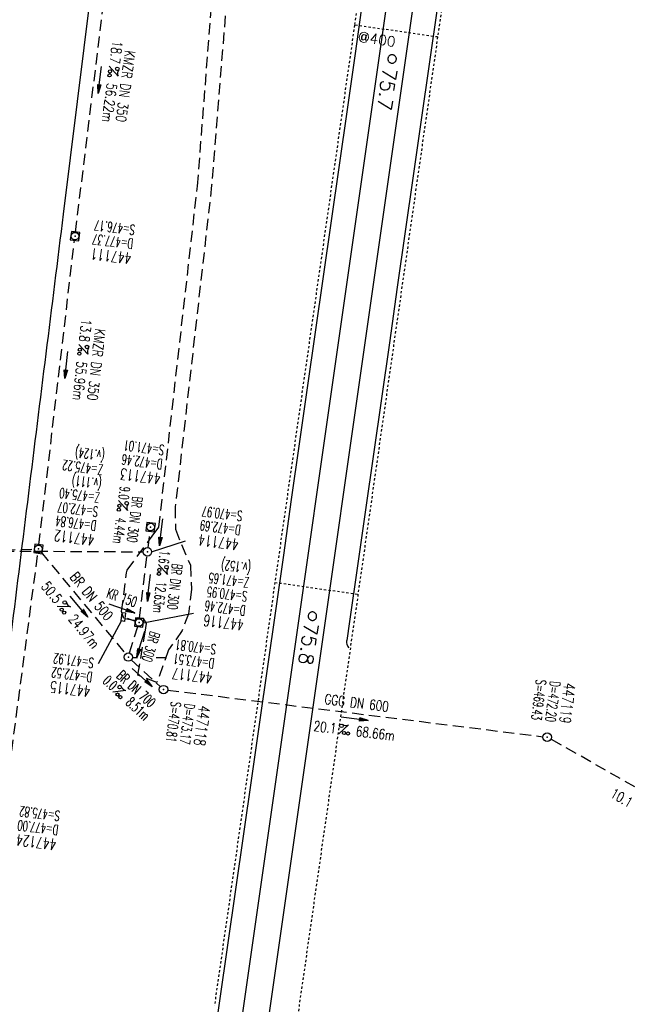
# Model space of a CAD drawing. Extents: x 459406 to 461721, y 413308 to 423218.
# Tile 29 of 256: x 460969 to 461078, y 414057 to 414232. Entities that reach past the tile are written whole.
import ezdxf
from ezdxf.enums import TextEntityAlignment as Align

# ---------------------------------------------------------------- set-up
doc = ezdxf.new("R2010")
doc.units = 0
doc.header["$LTSCALE"] = 2
doc.header["$MEASUREMENT"] = 0
for name, pattern in [('AUSGEZOGEN', [0]), ('GESTRICH-X2', [1.5, 1, -0.5]), ('LT00', [0]), ('LT02', [0.4, 0.2, -0.2]), ('STRICHPT-X3', [3, 1.5, -0.75, 0, -0.75])]:
    doc.linetypes.add(name, pattern=pattern)
doc.layers.get('0').update_dxf_attribs({"linetype": 'AUSGEZOGEN'})
for name, color, linetype in [('ACHSE', 1, 'STRICHPT-X3'), ('FBR', 8, 'CONTINUOUS'), ('KANAL', 7, 'GESTRICH-X2'), ('LAGEPLAN', 15, 'AUSGEZOGEN'), ('NBS-TRASSE', 7, 'CONTINUOUS'), ('PFEIL', 7, 'CONTINUOUS'), ('SCHACHTNR', 6, 'CONTINUOUS'), ('SCHSYMBOL', 7, 'AUSGEZOGEN'), ('TEXTO', 4, 'CONTINUOUS'), ('TEXTU', 4, 'CONTINUOUS'), ('WEG', 8, 'GESTRICH-X2')]:
    doc.layers.add(name, color=color, linetype=linetype)
doc.styles.add('ROMANS', font='romans.shx', dxfattribs={"width": 0.8})
doc.styles.get("Standard").update_dxf_attribs({"font": 'TXT.SHX'})

# ---------------------------------------------------------------- blocks, each defined once
blk = doc.blocks.new('20')
blk.add_lwpolyline([(-0.75, -0.75), (0.75, -0.75), (0.75, 0.75), (-0.75, 0.75)], close=True)
blk.add_circle((0, 0), 0.676)
blk.add_point((0, 0))
blk = doc.blocks.new('PROM')
blk.add_line((1.57, 1.82), (0.02, 0.02))
for centre, radius in [((0.32, 1.51), 0.317), ((0.94, 0.29), 0.283), ((1.64, 0.29), 0.283)]:
    blk.add_circle(centre, radius)
blk.add_arc((0.99, 2.68), 1.03, 239.1414, 303.3549)
blk = doc.blocks.new('PFEIL2')
at = {"color": 0}
for p, q in [((0.88, 0), (-2.4, -0.01)), ((0.88, -0.27), (0.88, 0.28)), ((0.88, 0.28), (2.43, 0.01)), ((0.91, 0.27), (0.88, 0.26)), ((0.97, 0.26), (0.88, 0.25)), ((1.02, 0.25), (0.88, 0.23)), ((1.07, 0.24), (0.88, 0.21)), ((1.13, 0.23), (0.88, 0.19)), ((1.18, 0.22), (0.88, 0.17)), ((1.24, 0.21), (0.88, 0.15)), ((1.29, 0.21), (0.88, 0.14)), ((1.34, 0.2), (0.88, 0.12)), ((1.4, 0.19), (0.88, 0.1)), ((1.45, 0.18), (0.88, 0.08)), ((1.51, 0.17), (0.88, 0.06)), ((1.56, 0.16), (0.88, 0.04)), ((1.61, 0.15), (0.88, 0.02)), ((1.67, 0.14), (0.88, 0.01)), ((1.72, 0.13), (0.88, -0.01)), ((1.78, 0.12), (0.88, -0.03)), ((1.83, 0.11), (0.88, -0.05)), ((1.88, 0.1), (0.88, -0.07)), ((1.94, 0.09), (0.88, -0.09)), ((2.05, 0.08), (0.88, -0.12)), ((1.99, 0.08), (0.88, -0.11)), ((2.1, 0.07), (0.88, -0.14)), ((2.15, 0.06), (0.88, -0.16)), ((2.21, 0.05), (0.88, -0.18)), ((2.26, 0.04), (0.88, -0.2)), ((2.32, 0.03), (0.88, -0.22)), ((2.37, 0.02), (0.88, -0.23)), ((2.42, 0.01), (0.88, -0.25)), ((2.43, 0.01), (0.88, -0.27))]:
    blk.add_line(p, q, dxfattribs=at)
blk = doc.blocks.new('GST')
at = {"color": 0}
blk.add_circle((0, 0), 0.75, dxfattribs=at)
blk.add_point((0, 0), dxfattribs=at)
blk = doc.blocks.new('10')
blk.add_blockref('GST', (0, 0))
blk = doc.blocks.new('30')
at = {"color": 0}
for p, q in [((-0.75, -0.29), (-0.75, 0.29)), ((-0.75, 0.29), (0.75, 0.29)), ((0.75, 0.29), (0.75, -0.29)), ((0.75, -0.29), (-0.75, -0.29))]:
    blk.add_line(p, q, dxfattribs=at)
blk.add_point((0, 0), dxfattribs=at)

msp = doc.modelspace()

# ---------------------------------------------------------------- linework, layer by layer
at = {"layer": 'ACHSE', "flags": 128}
msp.add_lwpolyline([(460985.55, 416976.25), (460982.74, 416926.33), (460979.94, 416876.41), (460977.13, 416826.49), (460974.32, 416776.57), (460971.52, 416726.64), (460968.71, 416676.72), (460965.91, 416626.8), (460963.1, 416576.88, 0), (460961.73, 416552.57, 0), (460960.29, 416526.96, -0.000009), (460958.89, 416502, 0.00001), (460957.49, 416477.04, 0.000001), (460956.79, 416464.56, -0.000001), (460956.08, 416452.08), (460954.68, 416427.12), (460953.28, 416402.16), (460951.88, 416377.2, 0.000027), (460951.18, 416364.91, -0.000114), (460950.49, 416352.62, -0.000169), (460950.49, 416352.58, 0.000019), (460950.47, 416352.23, 0.002347), (460949.96, 416342.5, 0.0015), (460949.28, 416327.26, 0.002663), (460948.89, 416316.3, 0.002084), (460948.51, 416302.28, 0.002087), (460948.28, 416289.78, 0.002085), (460948.16, 416277.28, 0.002085), (460948.14, 416264.78, 0.002085), (460948.22, 416252.28, 0.002086), (460948.41, 416239.77, 0.002088), (460948.7, 416227.28, 0.002084), (460949.09, 416214.79, 0.002083), (460949.59, 416202.3, 0.002081), (460950.2, 416189.81, 0.002082), (460950.91, 416177.34, 0.002086), (460951.72, 416164.86, 0.002086), (460952.64, 416152.4, 0.002087), (460953.65, 416139.94, 0.002084), (460954.78, 416127.49, 0.002085), (460956.01, 416115.04, 0.002088), (460957.34, 416102.62, 0.002086), (460958.77, 416090.21, 0.002083), (460960.31, 416077.8, 0.002082), (460961.96, 416065.39, 0.002087), (460963.7, 416053.03, 0.002086), (460965.55, 416040.67, 0.002083), (460967.5, 416028.32, 0.00208), (460969.55, 416015.99, 0.002081), (460971.71, 416003.67, 0.002087), (460973.97, 415991.38, 0.002089), (460976.33, 415979.11, 0.002087), (460978.79, 415966.87, 0.002082), (460981.36, 415954.62, 0.002082), (460984.15, 415941.87, 0.002276), (460986.8, 415930.22, 0.001902), (460990.24, 415915.65, 0.002837), (460992.65, 415905.91, 0.000643), (460995.49, 415894.71, 0.001405), (460996.81, 415889.6, 0), (460998.53, 415883.01, 0.000001), (460998.87, 415881.7), (461005.19, 415857.51, 0.000017), (461008.35, 415845.42, -0.000015), (461011.51, 415833.32, -0.000002), (461014.67, 415821.23, -0.000002), (461017.83, 415809.14, -0.000001), (461020.99, 415797.04, 0.000005), (461024.15, 415784.95), (461030.47, 415760.76), (461036.79, 415736.57, 0.000028), (461038.98, 415728.17, -0.000015), (461041.18, 415719.76, -0.00065), (461041.49, 415718.58, -0.000124), (461043.09, 415712.38, -0.002577), (461045.47, 415702.95, -0.001641), (461049.08, 415688.11, -0.002531), (461051.66, 415677.11, -0.002087), (461054.67, 415663.74, -0.002079), (461057.31, 415651.53, -0.002077), (461059.85, 415639.28, -0.002078), (461062.3, 415627.01, -0.002083), (461064.63, 415614.74, -0.002085), (461066.86, 415602.46, -0.00208), (461068.99, 415590.13, -0.00208), (461071.02, 415577.79, -0.002082), (461072.95, 415565.44, -0.002086), (461074.77, 415553.08, -0.002086), (461076.49, 415540.7, -0.002081), (461078.11, 415528.31, -0.002078), (461079.62, 415515.89, -0.00208), (461081.03, 415503.45, -0.002087), (461082.34, 415491.04, -0.002085), (461083.54, 415478.62, -0.002078), (461084.64, 415466.15, -0.002076), (461085.64, 415453.67, -0.002082), (461086.53, 415441.22, -0.002088), (461087.32, 415428.75, -0.002085), (461088, 415416.26, -0.002081), (461088.58, 415403.77, -0.002082), (461089.06, 415391.28, -0.00208), (461089.43, 415378.79, -0.002078), (461089.7, 415366.29, -0.002082), (461089.86, 415353.79, -0.002085), (461089.92, 415341.29, -0.002085), (461089.88, 415328.8, -0.002082), (461089.73, 415316.3, -0.002078), (461089.48, 415303.79, -0.00208), (461089.12, 415291.3, -0.002082), (461088.66, 415278.81, -0.002084), (461088.09, 415266.33, -0.002082), (461087.43, 415253.85, -0.00208), (461086.65, 415241.37, -0.002079), (461085.78, 415228.9, -0.00208), (461084.8, 415216.44, -0.002085), (461083.63, 415203.06, -0.002418), (461082.53, 415191.54, -0.001753), (461080.94, 415176.37, -0.002741), (461079.84, 415166.68, -0.000279), (461078.8, 415158.04, -0.000933), (461078.49, 415155.46, -0.000004), (461077.26, 415145.58, -0.00001), (461076.8, 415141.87), (461073.72, 415117.06, 0.000001), (461071.82, 415101.73, 0.000001), (461070.64, 415092.25, 0.000018), (461069.1, 415079.85, -0.000014), (461067.56, 415067.44, -0.000008), (461066.02, 415055.04, 0.000011), (461064.48, 415042.63), (461058.33, 414993.01), (461052.17, 414943.39, -0.000009), (461049.09, 414918.58, 0.000009), (461046.01, 414893.77), (461039.85, 414844.16), (461033.69, 414794.54), (461027.53, 414744.92, -0.00001), (461024.45, 414720.11, 0.00001), (461021.37, 414695.3, 0.000001), (461018.29, 414670.49, -0.000001), (461015.21, 414645.68, 0), (461011.18, 414613.23, -0.000001), (461009.05, 414596.06, -0.000009), (461005.97, 414571.25, 0.00001), (461002.89, 414546.44), (460996.73, 414496.82), (460990.57, 414447.2), (460984.41, 414397.58, -0.000009), (460981.33, 414372.77, 0.000009), (460978.25, 414347.96), (460972.09, 414298.34), (460965.94, 414248.72), (460959.78, 414199.11, -0.00001), (460956.7, 414174.3, 0.00001), (460953.62, 414149.49, 0.000001), (460950.54, 414124.68, -0.000001), (460947.46, 414099.87, 0), (460943.43, 414067.42, -0.000001), (460941.3, 414050.25, -0.000009), (460938.22, 414025.44, 0.00001), (460935.14, 414000.63), (460928.98, 413951.01), (460922.82, 413901.39, 0.000001), (460919.74, 413876.58, -0.000001), (460916.66, 413851.77, -0.00001), (460913.58, 413826.96, 0.00001), (460910.5, 413802.15), (460904.34, 413752.53), (460898.18, 413702.91), (460892.03, 413653.29, -0.00001), (460888.95, 413628.49, 0.00001), (460885.86, 413603.68, 0.000001), (460882.79, 413578.87, -0.000001), (460879.71, 413554.06, 0), (460875.68, 413521.61, -0.000001), (460873.55, 413504.44, -0.000009), (460870.47, 413479.63, 0.00001), (460867.39, 413454.82), (460861.23, 413405.2), (460855.07, 413355.58, -0.000004), (460853.23, 413340.79, -0.000002), (460849.4, 413309.93)], format="xyb", dxfattribs=at)
at = {"layer": 'FBR'}
for points in [[(461019.63, 414695.51, 0.000001), (461016.55, 414670.7)], [(461023.11, 414695.08, 0.000001), (461020.03, 414670.27)], [(461038.49, 414693.17, 0.000001), (461035.41, 414668.36)], [(460985.9, 414549.59, 0), (460985.77, 414548.56), (460979.61, 414498.95), (460973.45, 414449.33), (460967.3, 414399.71, -0.000009), (460964.22, 414374.9, 0.000009), (460961.14, 414350.09), (460954.98, 414300.47), (460948.82, 414250.85), (460942.66, 414201.23, -0.00001), (460939.58, 414176.42, 0.00001), (460936.5, 414151.61, 0.000001), (460933.42, 414126.8), (460930.34, 414101.99), (460926.31, 414069.54), (460924.18, 414052.37, -0.000009), (460921.1, 414027.56, 0.00001), (460918.02, 414002.75), (460911.86, 413953.13), (460905.7, 413903.52, 0.000001), (460902.62, 413878.71, -0.000001), (460899.54, 413853.9, -0.00001), (460896.46, 413829.09, 0.00001), (460893.38, 413804.28)], [(460988.84, 414447.42), (460982.68, 414397.8, -0.000009), (460979.6, 414372.99, 0.000009), (460976.52, 414348.18), (460970.36, 414298.56), (460964.2, 414248.94), (460958.04, 414199.32, -0.00001), (460954.96, 414174.51, 0.00001), (460951.88, 414149.7, 0.000001), (460948.8, 414124.89), (460945.72, 414100.08), (460941.69, 414067.64), (460939.56, 414050.46, -0.000009), (460936.48, 414025.65, 0.00001), (460933.4, 414000.84), (460927.24, 413951.23), (460921.08, 413901.61, 0.000001), (460918, 413876.8, -0.000001), (460914.93, 413851.99, -0.00001), (460911.85, 413827.18, 0.00001), (460908.77, 413802.37)], [(460992.31, 414446.99), (460986.15, 414397.37, -0.000009), (460983.07, 414372.56, 0.000009), (460979.99, 414347.75), (460973.83, 414298.13), (460967.67, 414248.51), (460961.51, 414198.89, -0.00001), (460958.43, 414174.08, 0.00001), (460955.35, 414149.27, 0.000001), (460952.27, 414124.46), (460949.19, 414099.65), (460945.17, 414067.2), (460943.04, 414050.03, -0.000009), (460939.96, 414025.22, 0.00001), (460936.88, 414000.41), (460930.72, 413950.79), (460924.56, 413901.18, 0.000001), (460921.48, 413876.37, -0.000001), (460918.4, 413851.56, -0.00001), (460915.32, 413826.75, 0.00001), (460912.24, 413801.94)], [(461007.69, 414445.08), (461001.53, 414395.46, -0.000009), (460998.45, 414370.65, 0.000009), (460995.37, 414345.84), (460989.21, 414296.22), (460983.05, 414246.6), (460976.9, 414196.98, -0.00001), (460973.82, 414172.17, 0.00001), (460970.74, 414147.36, 0.000001), (460967.66, 414122.55), (460964.58, 414097.74), (460960.55, 414065.29), (460958.42, 414048.12, -0.000009), (460955.34, 414023.31, 0.00001), (460952.26, 413998.5), (460946.1, 413948.89), (460939.94, 413899.27, 0.000001), (460936.86, 413874.46, -0.000001), (460933.78, 413849.65, -0.00001), (460930.7, 413824.84, 0.00001), (460927.62, 413800.03)]]:
    msp.add_lwpolyline(points, format="xyb", dxfattribs=at)
at = {"layer": 'KANAL'}
for p, q in [((460979.09, 414193.78), (460985.75, 414248.12)), ((460972.59, 414138.22), (460978.91, 414192.31)), ((460991.97, 414137.69), (460992.34, 414140.62)), ((460924.19, 414137.34), (460991.12, 414136.97)), ((460927.38, 414136.22), (460971.75, 414137.47)), ((460966.19, 414089.69), (460972.41, 414136.72)), ((460972.97, 414136.91), (460988, 414118.84)), ((460990.47, 414125.16), (460991.78, 414136.22)), ((460988.28, 414125.16), (460989.69, 414124.66)), ((460988.69, 414119), (460990.16, 414123.69)), ((460989, 414117.75), (460994.16, 414113)), ((460995.47, 414112.41), (461062.09, 414104.12)), ((461091.46, 414087.79), (461063.51, 414103.67))]:
    msp.add_line(p, q, dxfattribs=at)
at = {"layer": 'LAGEPLAN', "linetype": 'LT02'}
for p, q in [((461030.86, 414246.08), (461028.64, 414230.54)), ((461045.65, 414244.24), (461043.39, 414228.43)), ((461028.64, 414230.54), (461014.5, 414131.54)), ((461043.39, 414228.43), (461028.64, 414230.54)), ((461043.39, 414228.43), (461029.25, 414129.43)), ((461014.5, 414131.54), (461003.75, 414056.3)), ((461014.5, 414131.54), (461029.25, 414129.43)), ((461029.25, 414129.43), (461017.08, 414044.3))]:
    msp.add_line(p, q, dxfattribs=at)
at = {"layer": 'LAGEPLAN'}
for p, q in [((461030.14, 414235.37), (461028.73, 414225.47)), ((461028.73, 414225.47), (461027.31, 414215.57)), ((461027.31, 414215.57), (461025.9, 414205.67)), ((461025.9, 414205.67), (461024.48, 414195.77)), ((461024.48, 414195.77), (461023.07, 414185.87)), ((461023.07, 414185.87), (461021.65, 414175.97)), ((461021.65, 414175.97), (461020.24, 414166.08)), ((461020.24, 414166.08), (461018.83, 414156.18)), ((461018.83, 414156.18), (461017.41, 414146.28)), ((461017.41, 414146.28), (461016, 414136.38)), ((461016, 414136.38), (461014.58, 414126.48)), ((461014.58, 414126.48), (461013.17, 414116.58)), ((461027.26, 414120.87), (461027.27, 414121.23)), ((461027.33, 414120.52), (461027.26, 414120.87)), ((461027.47, 414120.19), (461027.33, 414120.52)), ((461027.69, 414119.91), (461027.47, 414120.19)), ((461013.17, 414116.58), (461011.75, 414106.68)), ((461011.75, 414106.68), (461010.34, 414096.78)), ((461010.34, 414096.78), (461008.92, 414086.88)), ((461008.92, 414086.88), (461007.51, 414076.98)), ((461007.51, 414076.98), (461006.1, 414067.08)), ((461006.1, 414067.08), (461004.68, 414057.18)), ((461004.68, 414057.18), (461003.27, 414047.28))]:
    msp.add_line(p, q, dxfattribs=at)
at = {"layer": 'LAGEPLAN', "linetype": 'LT00'}
for p, q in [((461043.31, 414233.49), (461041.89, 414223.59)), ((461041.89, 414223.59), (461040.48, 414213.69)), ((461040.48, 414213.69), (461039.06, 414203.79)), ((461039.06, 414203.79), (461037.65, 414193.89)), ((461037.65, 414193.89), (461036.23, 414183.99)), ((461036.23, 414183.99), (461034.82, 414174.09)), ((461034.82, 414174.09), (461033.41, 414164.19)), ((461033.41, 414164.19), (461031.99, 414154.3)), ((461031.99, 414154.3), (461030.58, 414144.4)), ((461030.58, 414144.4), (461029.16, 414134.5)), ((461029.16, 414134.5), (461027.75, 414124.6)), ((461027.75, 414124.6), (461027.27, 414121.23))]:
    msp.add_line(p, q, dxfattribs=at)
at = {"layer": 'NBS-TRASSE'}
for p, q in [((461035.92, 414245.45), (460988.42, 413913.03)), ((461040.59, 414244.87), (460993.08, 413912.36)), ((461034.57, 414224.66), (461034.56, 414224.57)), ((461034.56, 414224.57), (461034.56, 414224.47)), ((461034.56, 414224.47), (461034.57, 414224.38)), ((461034.59, 414224.75), (461034.57, 414224.66)), ((461034.57, 414224.38), (461034.6, 414224.29)), ((461034.62, 414224.84), (461034.59, 414224.75)), ((461034.6, 414224.29), (461034.63, 414224.2)), ((461034.67, 414224.92), (461034.62, 414224.84)), ((461034.63, 414224.2), (461034.68, 414224.12)), ((461034.72, 414225), (461034.67, 414224.92)), ((461034.68, 414224.12), (461034.74, 414224.04)), ((461034.79, 414225.07), (461034.72, 414225)), ((461034.74, 414224.04), (461034.8, 414223.98)), ((461034.86, 414225.13), (461034.79, 414225.07)), ((461034.8, 414223.98), (461034.88, 414223.92)), ((461034.94, 414225.18), (461034.86, 414225.13)), ((461034.88, 414223.92), (461034.96, 414223.87)), ((461035.02, 414225.22), (461034.94, 414225.18)), ((461034.96, 414223.87), (461035.04, 414223.83)), ((461035.11, 414225.25), (461035.02, 414225.22)), ((461035.04, 414223.83), (461035.13, 414223.8)), ((461035.2, 414225.27), (461035.11, 414225.25)), ((461035.13, 414223.8), (461035.23, 414223.78)), ((461035.3, 414225.28), (461035.2, 414225.27)), ((461035.23, 414223.78), (461035.32, 414223.78)), ((461035.39, 414225.28), (461035.3, 414225.28)), ((461035.32, 414223.78), (461035.41, 414223.79)), ((461035.48, 414225.26), (461035.39, 414225.28)), ((461035.41, 414223.79), (461035.51, 414223.81)), ((461035.57, 414225.23), (461035.48, 414225.26)), ((461035.51, 414223.81), (461035.6, 414223.84)), ((461035.66, 414225.19), (461035.57, 414225.23)), ((461035.6, 414223.84), (461035.68, 414223.88)), ((461035.74, 414225.14), (461035.66, 414225.19)), ((461035.68, 414223.88), (461035.76, 414223.93)), ((461035.81, 414225.08), (461035.74, 414225.14)), ((461035.76, 414223.93), (461035.83, 414223.99)), ((461035.88, 414225.02), (461035.81, 414225.08)), ((461035.83, 414223.99), (461035.89, 414224.06)), ((461035.94, 414224.94), (461035.88, 414225.02)), ((461035.89, 414224.06), (461035.95, 414224.14)), ((461035.98, 414224.86), (461035.94, 414224.94)), ((461035.95, 414224.14), (461035.99, 414224.22)), ((461036.02, 414224.77), (461035.98, 414224.86)), ((461035.99, 414224.22), (461036.03, 414224.31)), ((461036.04, 414224.68), (461036.02, 414224.77)), ((461036.03, 414224.31), (461036.05, 414224.4)), ((461036.06, 414224.59), (461036.04, 414224.68)), ((461036.05, 414224.4), (461036.06, 414224.49)), ((461036.06, 414224.49), (461036.06, 414224.59)), ((461020.48, 414125.84), (461020.45, 414125.76)), ((461020.52, 414125.93), (461020.48, 414125.84)), ((461020.58, 414126), (461020.52, 414125.93)), ((461020.64, 414126.07), (461020.58, 414126)), ((461020.71, 414126.14), (461020.64, 414126.07)), ((461020.79, 414126.19), (461020.71, 414126.14)), ((461020.88, 414126.23), (461020.79, 414126.19)), ((461020.96, 414126.26), (461020.88, 414126.23)), ((461021.06, 414126.28), (461020.96, 414126.26)), ((461021.15, 414126.29), (461021.06, 414126.28)), ((461021.25, 414126.28), (461021.15, 414126.29)), ((461021.34, 414126.26), (461021.25, 414126.28)), ((461021.43, 414126.24), (461021.34, 414126.26)), ((461021.51, 414126.2), (461021.43, 414126.24)), ((461021.59, 414126.15), (461021.51, 414126.2)), ((461021.67, 414126.09), (461021.59, 414126.15)), ((461021.73, 414126.02), (461021.67, 414126.09)), ((461021.79, 414125.95), (461021.73, 414126.02)), ((461021.84, 414125.87), (461021.79, 414125.95)), ((461021.87, 414125.78), (461021.84, 414125.87)), ((461020.42, 414125.66), (461020.41, 414125.57)), ((461020.41, 414125.57), (461020.42, 414125.48)), ((461020.45, 414125.76), (461020.42, 414125.66)), ((461020.42, 414125.48), (461020.43, 414125.38)), ((461020.43, 414125.38), (461020.45, 414125.29)), ((461020.45, 414125.29), (461020.49, 414125.21)), ((461020.49, 414125.21), (461020.54, 414125.12)), ((461020.54, 414125.12), (461020.59, 414125.05)), ((461020.59, 414125.05), (461020.66, 414124.98)), ((461020.66, 414124.98), (461020.73, 414124.92)), ((461020.73, 414124.92), (461020.81, 414124.87)), ((461020.81, 414124.87), (461020.9, 414124.83)), ((461020.9, 414124.83), (461020.99, 414124.81)), ((461020.99, 414124.81), (461021.08, 414124.79)), ((461021.08, 414124.79), (461021.17, 414124.79)), ((461021.17, 414124.79), (461021.27, 414124.79)), ((461021.27, 414124.79), (461021.36, 414124.81)), ((461021.36, 414124.81), (461021.45, 414124.84)), ((461021.45, 414124.84), (461021.53, 414124.88)), ((461021.53, 414124.88), (461021.61, 414124.94)), ((461021.61, 414124.94), (461021.68, 414125)), ((461021.68, 414125), (461021.75, 414125.07)), ((461021.75, 414125.07), (461021.8, 414125.14)), ((461021.8, 414125.14), (461021.85, 414125.23)), ((461021.85, 414125.23), (461021.88, 414125.31)), ((461021.9, 414125.69), (461021.87, 414125.78)), ((461021.88, 414125.31), (461021.9, 414125.41)), ((461021.91, 414125.59), (461021.9, 414125.69)), ((461021.9, 414125.41), (461021.91, 414125.5)), ((461021.91, 414125.5), (461021.91, 414125.59))]:
    msp.add_line(p, q, dxfattribs=at)
at = {"layer": 'SCHACHTNR'}
for p, q in [((460992.56, 414136.99), (460998.62, 414138.92)), ((460991.13, 414124.34), (461000.04, 414126.04)), ((460987.18, 414124.63), (460983.09, 414117.09)), ((460989.19, 414118.2), (460990.11, 414118.19)), ((460993.4, 414118.18), (460995.22, 414118.17))]:
    msp.add_line(p, q, dxfattribs=at)
at = {"layer": 'WEG'}
for p, q in [((461000.75, 414201.95), (461007.08, 414283.28)), ((461009.77, 414283.03), (461003.26, 414202.08)), ((460993.89, 414141.34), (461000.75, 414201.95)), ((461003.26, 414202.08), (460996.81, 414144.94)), ((460996.81, 414144.94), (460996.82, 414140.98)), ((460992.68, 414139.75), (460993.89, 414141.34)), ((460996.82, 414140.98), (460997.9, 414138.26)), ((460988.27, 414133.71), (460991.93, 414138.71)), ((460991.93, 414138.71), (460992.68, 414139.75)), ((460997.9, 414138.26), (460999.48, 414134.6)), ((460999.48, 414134.6), (460999.67, 414130.34)), ((460987.27, 414126.38), (460988.17, 414133.23)), ((460988.17, 414133.23), (460988.27, 414133.71)), ((460999.67, 414130.34), (460999.13, 414125.97)), ((460987.68, 414125.11), (460987.27, 414126.38)), ((460999.13, 414125.97), (460998.05, 414122.98)), ((460989.81, 414124.68), (460987.68, 414125.11)), ((460990.03, 414125.26), (460989.81, 414124.68)), ((460991.18, 414125.13), (460990.03, 414125.26)), ((460991.69, 414124.21), (460991.18, 414125.13)), ((460991.46, 414122.72), (460991.69, 414124.21)), ((460990.16, 414115.07), (460991.46, 414122.72)), ((460998.05, 414122.98), (460995.6, 414119.56)), ((460995.6, 414119.56), (460993.56, 414113.77)), ((460993.56, 414113.77), (460990.16, 414115.07))]:
    msp.add_line(p, q, dxfattribs=at)

# ---------------------------------------------------------------- block references
at = {"layer": 'PFEIL'}
for p, rotation in [((460983.41, 414220.83), 263.0102), ((460977.47, 414170.16), 263.3293), ((460994.29, 414140.43), 262.6687), ((460992.12, 414130.57), 263.3201), ((460979.71, 414127.23), 309.7333), ((460987.31, 414126.88), 340.9184), ((460990.67, 414120.56), 252.6003), ((460990.91, 414114.64), 317.2191), ((461028.66, 414107.28), 352.936)]:
    msp.add_blockref('PFEIL2', p, dxfattribs=dict(at, rotation=rotation))
at = {"layer": 'SCHSYMBOL', "rotation": 262.924}
for name, p in [('20', (460979, 414193.05)), ('20', (460992.43, 414141.36)), ('20', (460972.5, 414137.47)), ('10', (460991.86, 414136.96)), ('30', (460987.58, 414125.39)), ('20', (460990.39, 414124.41)), ('10', (460988.47, 414118.27)), ('10', (460994.71, 414112.49)), ('10', (461062.85, 414104.04))]:
    msp.add_blockref(name, p, dxfattribs=at)
at = {"layer": 'TEXTU'}
for p, rotation in [((460985.06, 414223.28), 262.546430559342), ((460979.67, 414173.84), 263.6763539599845), ((460986.71, 414146.11), 262.6687000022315), ((460993.79, 414134.72), 263.6137806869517), ((460975.81, 414127.24), 309.7333), ((460985.66, 414112.04), 317.2191), ((461025.81, 414104.6), 352.936)]:
    msp.add_blockref('PROM', p, dxfattribs=dict(at, rotation=rotation))

# ---------------------------------------------------------------- texts
at = {"layer": 'LAGEPLAN', "oblique": 0}
msp.add_text('@400', height=1.8, rotation=351.5978, dxfattribs=at).set_placement((461029.14, 414227.64))
at = {"layer": 'NBS-TRASSE', "oblique": 360}
for s, p in [('75.7', (461033.69, 414223.02)), ('75.8', (461019.75, 414124.47))]:
    msp.add_text(s, height=2.5, rotation=261.8673, dxfattribs=at).set_placement(p)
at = {"layer": 'SCHACHTNR', "style": 'ROMANS'}
for s, height, rotation, width, p in [('S=476.17', 1.8, 172.924, 0.6, (460989.73, 414195.02)), ('D=477.37', 1.8, 172.924, 0.6, (460989.41, 414192.55)), ('447111', 2, 172.924, 0.7, (460989.1, 414190.05)), ('(v.124)', 1.8, 172.924, 0.6, (460984.37, 414154.92)), ('S=471.01', 1.8, 172.924, 0.6, (460994.93, 414155.9)), ('D=472.46', 1.8, 172.924, 0.6, (460994.62, 414153.4)), ('Z=475.22', 1.8, 172.924, 0.6, (460984.05, 414152.41)), ('(v.111)', 1.8, 172.924, 0.6, (460983.81, 414149.92)), ('447113', 2, 172.924, 0.7, (460994.3, 414150.93)), ('Z=475.40', 1.8, 172.924, 0.6, (460983.5, 414147.45)), ('S=472.07', 1.8, 172.924, 0.6, (460983.19, 414144.95)), ('S=470.97', 1.8, 172.924, 0.6, (461008.81, 414144.19)), ('D=476.84', 1.8, 172.924, 0.6, (460982.87, 414142.48)), ('D=472.69', 1.8, 172.924, 0.6, (461008.5, 414141.69)), ('447112', 2, 172.924, 0.7, (460982.56, 414140.01)), ('447114', 2, 172.924, 0.7, (461008.18, 414139.22)), ('(v.152)', 1.8, 172.924, 0.6, (461010.32, 414134.93)), ('Z=471.65', 1.8, 172.924, 0.6, (461010, 414132.37)), ('S=470.95', 1.8, 172.924, 0.6, (461009.69, 414129.9)), ('D=472.46', 1.8, 172.924, 0.6, (461009.37, 414127.4)), ('447116', 2, 172.924, 0.7, (461009.09, 414124.93)), ('S=470.81', 1.8, 172.924, 0.6, (461004.13, 414120.5)), ('S=471.92', 1.8, 172.924, 0.6, (460982.43, 414118.09)), ('D=473.51', 1.8, 172.924, 0.6, (461003.82, 414118)), ('D=472.52', 1.8, 172.924, 0.6, (460982.15, 414115.59)), ('447117', 2, 172.924, 0.7, (461003.5, 414115.53)), ('447115', 2, 172.924, 0.7, (460981.84, 414113.13)), ('S=469.43', 1.8, 262.924, 0.6, (461060.9, 414114.35)), ('D=472.20', 1.8, 262.924, 0.6, (461063.4, 414114.07)), ('447119', 2, 262.924, 0.7, (461065.87, 414113.76)), ('S=470.81', 1.8, 262.5186, 0.6, (460996.07, 414110.44)), ('D=473.17', 1.8, 262.5186, 0.6, (460998.53, 414110.11)), ('447118', 2, 262.5186, 0.7, (461001.03, 414109.78)), ('S=475.82', 1.8, 172.924, 0.6, (460976.41, 414090.91)), ('D=477.00', 1.8, 172.924, 0.6, (460976.12, 414088.41)), ('447124', 2, 172.924, 0.7, (460975.81, 414085.94))]:
    msp.add_text(s, height=height, rotation=rotation, dxfattribs=dict(at, width=width)).set_placement(p)
at = {"layer": 'TEXTO', "style": 'ROMANS'}
for s, rotation, width, p in [('KMZR DN 350', 262.5464, 0.75, (460987.07, 414219.8)), ('KMZR DN 350', 263.6764, 0.75, (460981.88, 414170.32)), ('BR DN 300', 262.6687, 0.6, (460988.71, 414142.82)), ('BR DN 500', 309.7333, 0.75, (460981.25, 414128.5)), ('BR DN 300', 263.6138, 0.6, (460995.83, 414130.87)), ('KR 150', 340.9184, 0.6, (460987.03, 414128)), ('BR 300', 253.251, 0.6, (460991.62, 414120.36)), ('BR DN 700', 317.2191, 0.6, (460989.26, 414111.96)), ('GGG DN 600', 352.936, 0.75, (461028.91, 414109.25))]:
    msp.add_text(s, height=1.8, rotation=rotation, dxfattribs=dict(at, width=width)).set_placement(p, align=Align.CENTER)
at = {"layer": 'TEXTU', "style": 'ROMANS'}
for s, rotation, width, p in [('18.7', 262.5464, 0.75, (460985.66, 414227.83)), ('56.22m', 262.5464, 0.75, (460984.69, 414220.3)), ('13.8', 263.6764, 0.75, (460980.17, 414178.38)), ('55.96m', 263.6764, 0.75, (460979.34, 414170.87)), ('9.0', 262.6687, 0.6, (460987.03, 414148.66)), ('4.44m', 262.6687, 0.6, (460986.31, 414143.13)), ('1.6', 263.6138, 0.6, (460994.08, 414137.27)), ('50.5', 309.7333, 0.75, (460972.88, 414130.75)), ('12.63m', 263.6138, 0.6, (460993.45, 414131.74)), ('24.97m', 309.7333, 0.75, (460977.72, 414124.94)), ('0.0', 317.2191, 0.6, (460983.78, 414113.81)), ('8.51m', 317.2191, 0.6, (460987.87, 414109.99)), ('20.1', 352.936, 0.75, (461021.28, 414105.16)), ('68.66m', 352.936, 0.75, (461028.78, 414104.25)), ('10.1', 329.2121, 0.75, (461073.89, 414093.52))]:
    msp.add_text(s, height=1.8, rotation=rotation, dxfattribs=dict(at, width=width)).set_placement(p)

doc.saveas('drawing.dxf')
